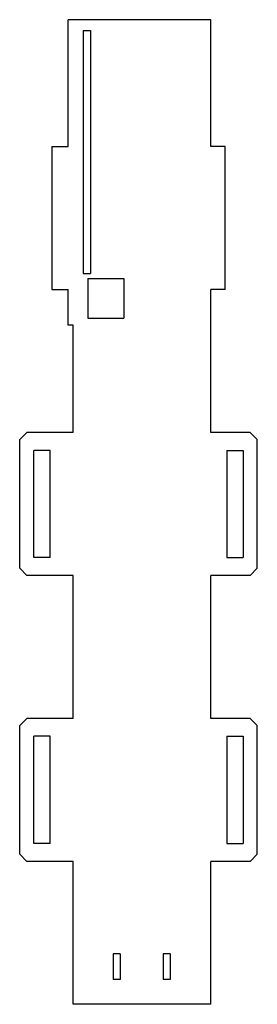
# Model space of a CAD drawing. Header units: millimetres. Extents: x 0 to 66, y 0 to 276.
import ezdxf

# ---------------------------------------------------------------- set-up
doc = ezdxf.new("R2010")
doc.units = ezdxf.units.MM
doc.layers.add('CUT_INSIDE', color=7, linetype='CONTINUOUS')
doc.layers.add('CUT_OUTSIDE', color=7, linetype='CONTINUOUS')

msp = doc.modelspace()

# ---------------------------------------------------------------- linework, layer by layer
at = {"layer": 'CUT_INSIDE'}
for p, q in [((17.8, 272.5, -133.45), (19.8, 272.5, -133.45)), ((17.8, 272.5, -133.45), (17.8, 204.5, -133.45)), ((19.8, 272.5, -133.45), (19.8, 204.5, -133.45)), ((17.8, 204.5, -133.45), (19.8, 204.5, -133.45)), ((19.1, 203.1, -133.45), (29.1, 203.1, -133.45)), ((19.1, 203.1, -133.45), (19.1, 192, -133.45)), ((29.1, 203.1, -133.45), (29.1, 192, -133.45)), ((19.1, 192, -133.45), (29.1, 192, -133.45)), ((3.99, 125, -133.45), (3.99, 155, -133.45)), ((8.49, 155, -133.45), (3.99, 155, -133.45)), ((8.49, 125, -133.45), (8.49, 155, -133.45)), ((58.01, 155, -133.45), (58.01, 125, -133.45)), ((58.01, 155, -133.45), (62.51, 155, -133.45)), ((62.51, 155, -133.45), (62.51, 125, -133.45)), ((8.49, 125, -133.45), (3.99, 125, -133.45)), ((58.01, 125, -133.45), (62.51, 125, -133.45)), ((3.99, 45, -133.45), (3.99, 75, -133.45)), ((8.49, 75, -133.45), (3.99, 75, -133.45)), ((8.49, 45, -133.45), (8.49, 75, -133.45)), ((58.01, 75, -133.45), (58.01, 45, -133.45)), ((58.01, 75, -133.45), (62.51, 75, -133.45)), ((62.51, 75, -133.45), (62.51, 45, -133.45)), ((8.49, 45, -133.45), (3.99, 45, -133.45)), ((58.01, 45, -133.45), (62.51, 45, -133.45)), ((28.14, 14.16, -133.45), (26.14, 14.16, -133.45)), ((26.14, 14.16, -133.45), (26.14, 6.96, -133.45)), ((28.14, 14.16, -133.45), (28.14, 6.96, -133.45)), ((42.14, 14.16, -133.45), (40.14, 14.16, -133.45)), ((40.14, 14.16, -133.45), (40.14, 6.96, -133.45)), ((42.14, 14.16, -133.45), (42.14, 6.96, -133.45)), ((28.14, 6.96, -133.45), (26.14, 6.96, -133.45)), ((42.14, 6.96, -133.45), (40.14, 6.96, -133.45))]:
    msp.add_line(p, q, dxfattribs=at)
at = {"layer": 'CUT_OUTSIDE'}
for p, q in [((53.5, 275.5, -133.45), (13.6, 275.5, -133.45)), ((13.6, 240, -133.45), (13.6, 275.5, -133.45)), ((53.5, 240, -133.45), (53.5, 275.5, -133.45)), ((9, 240, -133.45), (13.6, 240, -133.45)), ((9, 240, -133.45), (9, 200, -133.45)), ((57.5, 240, -133.45), (53.5, 240, -133.45)), ((57.5, 200, -133.45), (57.5, 240, -133.45)), ((9, 200, -133.45), (13.6, 200, -133.45)), ((13.6, 190, -133.45), (13.6, 200, -133.45)), ((53.5, 160, -133.45), (53.5, 200, -133.45)), ((57.5, 200, -133.45), (53.5, 200, -133.45)), ((15.001, 190, -133.45), (13.6, 190, -133.45)), ((15.001, 160, -133.45), (15.001, 190, -133.45)), ((0, 158, -133.45), (2, 160, -133.45)), ((15.001, 160, -133.45), (2, 160, -133.45)), ((64.5, 160, -133.45), (53.5, 160, -133.45)), ((66.5, 158, -133.45), (64.5, 160, -133.45)), ((0, 122, -133.45), (0, 158, -133.45)), ((66.5, 122, -133.45), (66.5, 158, -133.45)), ((2, 120, -133.45), (0, 122, -133.45)), ((64.5, 120, -133.45), (66.5, 122, -133.45)), ((15.001, 120, -133.45), (2, 120, -133.45)), ((15.001, 80, -133.45), (15.001, 120, -133.45)), ((53.5, 80, -133.45), (53.5, 120, -133.45)), ((64.5, 120, -133.45), (53.5, 120, -133.45)), ((0, 78, -133.45), (2, 80, -133.45)), ((15.001, 80, -133.45), (2, 80, -133.45)), ((64.5, 80, -133.45), (53.5, 80, -133.45)), ((66.5, 78, -133.45), (64.5, 80, -133.45)), ((0, 42, -133.45), (0, 78, -133.45)), ((66.5, 42, -133.45), (66.5, 78, -133.45)), ((0, 42, -133.45), (2, 40, -133.45)), ((66.5, 42, -133.45), (64.5, 40, -133.45)), ((15.001, 40, -133.45), (2, 40, -133.45)), ((15.001, 0, -133.45), (15.001, 40, -133.45)), ((53.5, 0, -133.45), (53.5, 40, -133.45)), ((64.5, 40, -133.45), (53.5, 40, -133.45)), ((53.5, 0, -133.45), (15.001, 0, -133.45))]:
    msp.add_line(p, q, dxfattribs=at)

doc.saveas('drawing.dxf')
